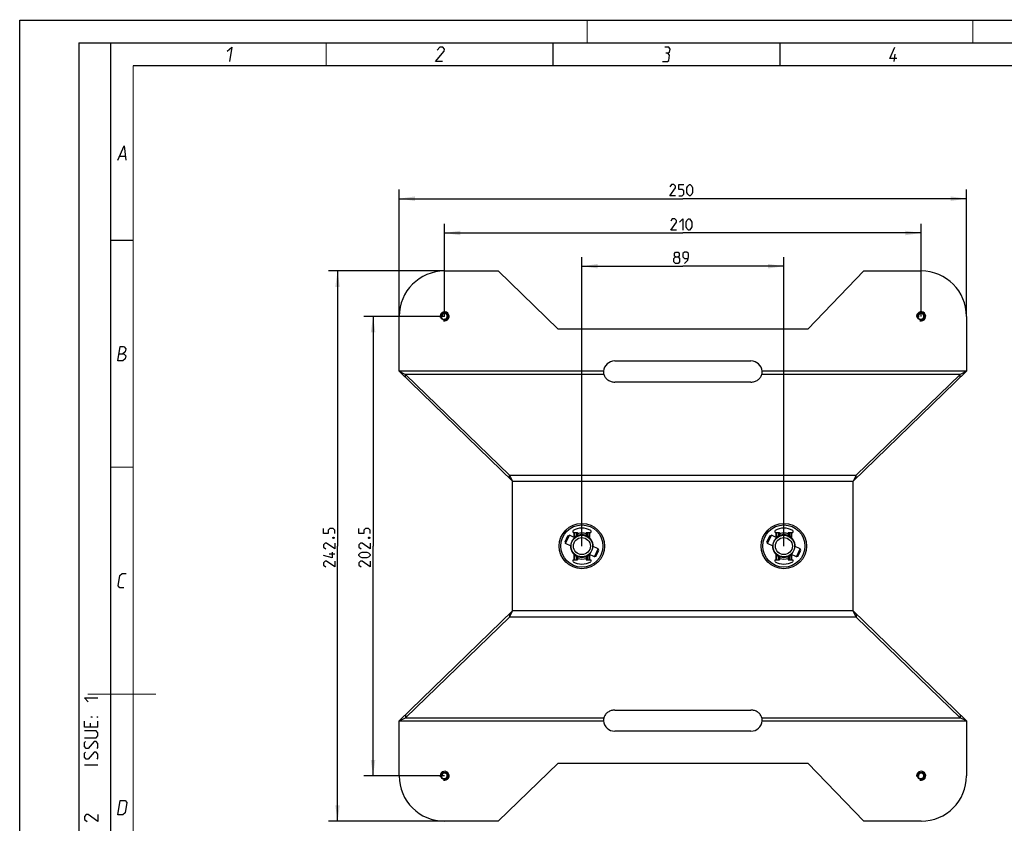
# Model space of a CAD drawing. Header units: millimetres. Extents: x 0 to 420, y 0 to 297.
# Tile 9 of 13: x 0 to 217, y 120 to 297. Entities that reach past the tile are written whole.
import ezdxf

# ---------------------------------------------------------------- set-up
doc = ezdxf.new("R2010")
doc.units = ezdxf.units.MM
doc.header["$LTSCALE"] = 23.1
doc.layers.get('0').update_dxf_attribs({"linetype": 'CONTINUOUS'})
doc.layers.add('02___PRT_ALL_AXES', color=7, linetype='CONTINUOUS')
doc.layers.add('DIM_PILOTEES', color=7, linetype='CONTINUOUS')
doc.styles.get("Standard").update_dxf_attribs({"font": 'txt', "width": 0.7})
doc.dimstyles.new('DIMSTYLE_1', dxfattribs={"dimtxt": 2.5, "dimasz": 3.5, "dimexe": 2, "dimexo": 0, "dimtad": 1, "dimlfac": 2, "dimdsep": 46, "dimtxsty": 'STANDARD', "dimblk": '_FILLED', "dimblk1": '_FILLED', "dimblk2": '_FILLED', "dimcen": 0.09, "dimazin": 2, "dimtp": 0.5, "dimtm": 0.5, "dimtfac": 1, "dimtofl": 0, "dimtmove": 0, "dimatfit": 3, "dimldrblk": '_FILLED', "dimfxl": 1, "dimtolj": 1, "dimarcsym": 0})
doc.dimstyles.new('DIMSTYLE_2', dxfattribs={"dimtxt": 2.5, "dimasz": 3.5, "dimexe": 2, "dimexo": 0, "dimtad": 1, "dimdec": 1, "dimlfac": 2, "dimdsep": 46, "dimtxsty": 'STANDARD', "dimblk": '_FILLED', "dimblk1": '_FILLED', "dimblk2": '_FILLED', "dimcen": 0.09, "dimazin": 2, "dimtp": 0.5, "dimtm": 0.5, "dimtfac": 1, "dimtdec": 1, "dimtofl": 0, "dimtmove": 0, "dimatfit": 3, "dimldrblk": '_FILLED', "dimfxl": 1, "dimtolj": 1, "dimarcsym": 0})
doc.dimstyles.new('DIMSTYLE_4', dxfattribs={"dimtxt": 2.5, "dimasz": 3.5, "dimexe": 2, "dimexo": 0, "dimtad": 1, "dimlfac": 2, "dimdsep": 46, "dimtxsty": 'STANDARD', "dimblk": '_FILLED', "dimblk1": '_FILLED', "dimblk2": '_FILLED', "dimcen": 0.09, "dimazin": 2, "dimtp": 0.3, "dimtm": 0.3, "dimtfac": 1, "dimtofl": 0, "dimtmove": 0, "dimatfit": 3, "dimldrblk": '_FILLED', "dimfxl": 1, "dimtolj": 1, "dimarcsym": 0})

# ---------------------------------------------------------------- blocks, each defined once
blk = doc.blocks.new('_FILLED')
at = {"color": 0, "linetype": 'BYBLOCK'}
blk.add_solid([(0, 0), (-1, 0.143), (-1, -0.143)], dxfattribs=at)
blk = doc.blocks.new('*D0')
at = {"layer": 'DIM_PILOTEES', "color": 2, "linetype": 'CONTINUOUS'}
for p, q in [((83.6, 231.75), (83.6, 259.68)), ((208.6, 231.75), (208.6, 259.68)), ((83.6, 257.68), (146.1, 257.68)), ((208.6, 257.68), (146.1, 257.68))]:
    blk.add_line(p, q, dxfattribs=at)
at = {"layer": 'DIM_PILOTEES', "color": 2, "linetype": 'CONTINUOUS', "xscale": 3.5, "yscale": 3.5, "zscale": 3.5, "rotation": 180}
blk.add_blockref('_FILLED', (83.6, 257.68), dxfattribs=at)
at = {"layer": 'DIM_PILOTEES', "color": 2, "linetype": 'CONTINUOUS', "xscale": 3.5, "yscale": 3.5, "zscale": 3.5}
blk.add_blockref('_FILLED', (208.6, 257.68), dxfattribs=at)
at = {"layer": 'DIM_PILOTEES', "color": 2, "linetype": 'CONTINUOUS', "insert": (146.1, 260.81), "char_height": 2.5, "width": 8.5714, "attachment_point": 2, "line_spacing_factor": 0.9}
blk.add_mtext('{\\ftxt;\\W0.0001;\\H0.0001;\\~}{\\ftxt;\\W2.2857142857;\\H2.5; }{\\ftxt;\\W0.0001;\\H0.0001;\\~}', dxfattribs=at)
blk = doc.blocks.new('*D1')
at = {"layer": 'DIM_PILOTEES', "color": 2, "linetype": 'CONTINUOUS'}
for p, q in [((93.6, 241.75), (68.03, 241.75)), ((70.03, 241.75), (70.03, 181.13)), ((70.03, 120.5), (70.03, 181.13)), ((93.6, 120.5), (68.03, 120.5))]:
    blk.add_line(p, q, dxfattribs=at)
at = {"layer": 'DIM_PILOTEES', "color": 2, "linetype": 'CONTINUOUS', "xscale": 3.5, "yscale": 3.5, "zscale": 3.5}
for p, rotation in [((70.03, 241.75), 90), ((70.03, 120.5), 270)]:
    blk.add_blockref('_FILLED', p, dxfattribs=dict(at, rotation=rotation))
at = {"layer": 'DIM_PILOTEES', "color": 2, "linetype": 'CONTINUOUS', "insert": (66.91, 181.13), "char_height": 2.5, "width": 13.6607, "attachment_point": 2, "rotation": 90, "line_spacing_factor": 0.9}
blk.add_mtext('{\\ftxt;\\W0.0001;\\H0.0001;\\~}{\\ftxt;\\W3.6428571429;\\H2.5; }{\\ftxt;\\W0.0001;\\H0.0001;\\~}', dxfattribs=at)
blk = doc.blocks.new('*D3')
at = {"layer": 'DIM_PILOTEES', "color": 2, "linetype": 'CONTINUOUS'}
for p, q in [((123.85, 181.13), (123.85, 244.8)), ((168.35, 181.13), (168.35, 244.8)), ((123.85, 242.8), (146.1, 242.8)), ((168.35, 242.8), (146.1, 242.8))]:
    blk.add_line(p, q, dxfattribs=at)
at = {"layer": 'DIM_PILOTEES', "color": 2, "linetype": 'CONTINUOUS', "xscale": 3.5, "yscale": 3.5, "zscale": 3.5, "rotation": 180}
blk.add_blockref('_FILLED', (123.85, 242.8), dxfattribs=at)
at = {"layer": 'DIM_PILOTEES', "color": 2, "linetype": 'CONTINUOUS', "xscale": 3.5, "yscale": 3.5, "zscale": 3.5}
blk.add_blockref('_FILLED', (168.35, 242.8), dxfattribs=at)
at = {"layer": 'DIM_PILOTEES', "color": 2, "linetype": 'CONTINUOUS', "insert": (146.1, 245.92), "char_height": 2.5, "width": 5.8929, "attachment_point": 2, "line_spacing_factor": 0.9}
blk.add_mtext('{\\ftxt;\\W0.0001;\\H0.0001;\\~}{\\ftxt;\\W1.5714285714;\\H2.5; }{\\ftxt;\\W0.0001;\\H0.0001;\\~}', dxfattribs=at)
blk = doc.blocks.new('*D4')
at = {"layer": 'DIM_PILOTEES', "color": 2, "linetype": 'CONTINUOUS'}
for p, q in [((93.6, 231.75), (93.6, 252.12)), ((198.6, 231.75), (198.6, 252.12)), ((93.6, 250.12), (146.1, 250.12)), ((198.6, 250.12), (146.1, 250.12))]:
    blk.add_line(p, q, dxfattribs=at)
at = {"layer": 'DIM_PILOTEES', "color": 2, "linetype": 'CONTINUOUS', "xscale": 3.5, "yscale": 3.5, "zscale": 3.5, "rotation": 180}
blk.add_blockref('_FILLED', (93.6, 250.12), dxfattribs=at)
at = {"layer": 'DIM_PILOTEES', "color": 2, "linetype": 'CONTINUOUS', "xscale": 3.5, "yscale": 3.5, "zscale": 3.5}
blk.add_blockref('_FILLED', (198.6, 250.12), dxfattribs=at)
at = {"layer": 'DIM_PILOTEES', "color": 2, "linetype": 'CONTINUOUS', "insert": (146.1, 253.25), "char_height": 2.5, "width": 8.0357, "attachment_point": 2, "line_spacing_factor": 0.9}
blk.add_mtext('{\\ftxt;\\W0.0001;\\H0.0001;\\~}{\\ftxt;\\W2.1428571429;\\H2.5; }{\\ftxt;\\W0.0001;\\H0.0001;\\~}', dxfattribs=at)
blk = doc.blocks.new('*D5')
at = {"layer": 'DIM_PILOTEES', "color": 2, "linetype": 'CONTINUOUS'}
for p, q in [((93.6, 231.75), (75.85, 231.75)), ((77.85, 231.75), (77.85, 181.13)), ((77.85, 130.5), (77.85, 181.13)), ((93.6, 130.5), (75.85, 130.5))]:
    blk.add_line(p, q, dxfattribs=at)
at = {"layer": 'DIM_PILOTEES', "color": 2, "linetype": 'CONTINUOUS', "xscale": 3.5, "yscale": 3.5, "zscale": 3.5}
for p, rotation in [((77.85, 231.75), 90), ((77.85, 130.5), 270)]:
    blk.add_blockref('_FILLED', p, dxfattribs=dict(at, rotation=rotation))
at = {"layer": 'DIM_PILOTEES', "color": 2, "linetype": 'CONTINUOUS', "insert": (74.73, 181.13), "char_height": 2.5, "width": 13.6607, "attachment_point": 2, "rotation": 90, "line_spacing_factor": 0.9}
blk.add_mtext('{\\ftxt;\\W0.0001;\\H0.0001;\\~}{\\ftxt;\\W3.6428571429;\\H2.5; }{\\ftxt;\\W0.0001;\\H0.0001;\\~}', dxfattribs=at)

msp = doc.modelspace()

# ---------------------------------------------------------------- linework, layer by layer
at = {"color": 7, "linetype": 'CONTINUOUS'}
for p, q in [((0, 0), (0, 297)), ((0, 297), (420, 297)), ((25, 286.9999), (410, 286.9999)), ((93.6037, 241.7512), (105.3974, 241.7512)), ((118.6037, 228.9574), (105.3974, 241.7512)), ((173.6037, 228.9574), (185.9977, 241.7512)), ((185.9977, 241.7512), (198.6037, 241.7512)), ((83.6037, 219.6415), (83.6037, 231.7512)), ((208.6037, 231.7512), (208.6037, 219.6415)), ((173.6037, 228.9574), (118.6037, 228.9574)), ((83.6037, 219.6415), (85.0159, 218.9574)), ((128.6139, 219.6415), (83.6037, 219.6415)), ((208.6037, 219.6415), (163.5936, 219.6415)), ((208.6037, 219.6415), (207.1915, 218.9574)), ((85.0159, 218.2734), (85.0159, 218.9574)), ((107.8976, 196.7906), (85.0159, 218.9574)), ((128.7025, 218.9574), (85.0159, 218.9574)), ((207.1915, 218.9574), (163.505, 218.9574)), ((184.3098, 196.7906), (207.1915, 218.9574)), ((207.1915, 218.2734), (207.1915, 218.9574)), ((107.8976, 196.1066), (107.8976, 196.7906)), ((107.8976, 196.7906), (108.6037, 195.4226)), ((107.8976, 196.7906), (184.3098, 196.7906)), ((108.6037, 166.8332), (108.6037, 195.4226)), ((108.6037, 195.4226), (183.6037, 195.4226)), ((184.3098, 196.7906), (183.6037, 195.4226)), ((183.6037, 166.8332), (183.6037, 195.4226)), ((184.3098, 196.1066), (184.3098, 196.7906)), ((121.9037, 184.1279), (121.9037, 184.563)), ((125.8037, 184.563), (125.8037, 184.1279)), ((166.4037, 184.1279), (166.4037, 184.563)), ((170.3037, 184.563), (170.3037, 184.1279)), ((120.1381, 182.033), (120.772, 183.3924)), ((120.259, 181.7007), (121.1043, 183.5133)), ((120.772, 183.3924), (121.1043, 183.5133)), ((122.324, 182.9446), (121.1043, 183.5133)), ((121.9037, 184.1279), (122.9037, 184.1279)), ((122.1173, 184.1279), (122.1173, 183.0409)), ((122.2234, 184.1279), (122.2234, 183.0231)), ((122.6916, 184.1279), (122.6916, 183.3413)), ((122.9037, 184.1279), (122.9037, 183.4403)), ((124.8037, 184.1279), (124.8037, 183.4403)), ((124.8037, 184.1279), (125.8037, 184.1279)), ((125.0159, 184.1279), (125.0159, 183.3413)), ((125.4841, 183.0231), (125.4841, 184.1279)), ((125.5901, 182.9265), (125.5901, 184.1279)), ((164.6381, 182.033), (165.272, 183.3924)), ((164.759, 181.7007), (165.6043, 183.5133)), ((165.272, 183.3924), (165.6043, 183.5133)), ((166.824, 182.9446), (165.6043, 183.5133)), ((166.4037, 184.1279), (167.4037, 184.1279)), ((166.6173, 184.1279), (166.6173, 183.0409)), ((166.7234, 184.1279), (166.7234, 183.0231)), ((167.1916, 184.1279), (167.1916, 183.3413)), ((167.4037, 184.1279), (167.4037, 183.4403)), ((169.3037, 184.1279), (170.3037, 184.1279)), ((169.3037, 184.1279), (169.3037, 183.4403)), ((169.5159, 184.1279), (169.5159, 183.3413)), ((169.9841, 183.0231), (169.9841, 184.1279)), ((170.0901, 182.9265), (170.0901, 184.1279)), ((120.1381, 182.033), (120.259, 181.7007)), ((121.4787, 181.132), (120.259, 181.7007)), ((127.4484, 180.555), (126.2287, 181.1238)), ((126.6032, 178.7424), (127.4484, 180.555)), ((126.9354, 178.8633), (127.5694, 180.2228)), ((127.5694, 180.2228), (127.4484, 180.555)), ((164.6381, 182.033), (164.759, 181.7007)), ((165.9787, 181.132), (164.759, 181.7007)), ((171.9484, 180.555), (170.7287, 181.1238)), ((171.1032, 178.7424), (171.9484, 180.555)), ((171.4354, 178.8633), (172.0694, 180.2228)), ((172.0694, 180.2228), (171.9484, 180.555)), ((121.9037, 177.6928), (121.9037, 178.1279)), ((121.9037, 178.1279), (122.9037, 178.1279)), ((122.1173, 179.3293), (122.1173, 178.1279)), ((122.2234, 179.2326), (122.2234, 178.1279)), ((122.6916, 178.9144), (122.6916, 178.1279)), ((122.9037, 178.8154), (122.9037, 178.1279)), ((124.8037, 178.8154), (124.8037, 178.1279)), ((124.8037, 178.1279), (125.8037, 178.1279)), ((125.0159, 178.9144), (125.0159, 178.1279)), ((126.6032, 178.7424), (125.3835, 179.3112)), ((125.4841, 178.1279), (125.4841, 179.2326)), ((125.5901, 178.1279), (125.5901, 179.2148)), ((125.8037, 178.1279), (125.8037, 177.6928)), ((126.9354, 178.8633), (126.6032, 178.7424)), ((166.4037, 178.1279), (167.4037, 178.1279)), ((166.4037, 177.6928), (166.4037, 178.1279)), ((166.6173, 179.3293), (166.6173, 178.1279)), ((166.7234, 179.2326), (166.7234, 178.1279)), ((167.1916, 178.9144), (167.1916, 178.1279)), ((167.4037, 178.8154), (167.4037, 178.1279)), ((169.3037, 178.8154), (169.3037, 178.1279)), ((169.3037, 178.1279), (170.3037, 178.1279)), ((169.5159, 178.9144), (169.5159, 178.1279)), ((171.1032, 178.7424), (169.8835, 179.3112)), ((169.9841, 178.1279), (169.9841, 179.2326)), ((170.0901, 178.1279), (170.0901, 179.2148)), ((170.3037, 178.1279), (170.3037, 177.6928)), ((171.4354, 178.8633), (171.1032, 178.7424)), ((107.8976, 165.4651), (85.0159, 143.2983)), ((107.8976, 165.4651), (108.6037, 166.8332)), ((107.8976, 166.1491), (107.8976, 165.4651)), ((184.3098, 165.4651), (107.8976, 165.4651)), ((183.6037, 166.8332), (108.6037, 166.8332)), ((184.3098, 165.4651), (183.6037, 166.8332)), ((184.3098, 166.1491), (184.3098, 165.4651)), ((184.3098, 165.4651), (207.1915, 143.2983)), ((83.6037, 142.6143), (85.0159, 143.2983)), ((85.0159, 143.9824), (85.0159, 143.2983)), ((85.0159, 143.2983), (128.7025, 143.2983)), ((163.505, 143.2983), (207.1915, 143.2983)), ((207.1915, 143.9824), (207.1915, 143.2983)), ((208.6037, 142.6143), (207.1915, 143.2983)), ((83.6037, 130.5046), (83.6037, 142.6143)), ((83.6037, 142.6143), (128.6139, 142.6143)), ((163.5936, 142.6143), (208.6037, 142.6143)), ((208.6037, 142.6143), (208.6037, 130.5046)), ((118.6037, 133.2983), (105.3974, 120.5046)), ((118.6037, 133.2983), (173.6037, 133.2983)), ((173.6037, 133.2983), (185.9977, 120.5046)), ((105.3974, 120.5046), (93.6037, 120.5046)), ((198.6037, 120.5046), (185.9977, 120.5046))]:
    msp.add_line(p, q, dxfattribs=at)
at = {"color": 2, "linetype": 'CONTINUOUS'}
for p, q in [((13, 292), (20, 292)), ((13, 292), (13, 5)), ((20, 292), (20, 5)), ((192.6396, 287.925), (192.8968, 289.5)), ((22.0363, 267.075), (23.2363, 267.075)), ((15.5357, 142.1071), (15.5357, 141.25)), ((17.25, 141.25), (17.25, 142.5357)), ((17.25, 132.8214), (14.25, 132.8214))]:
    msp.add_line(p, q, dxfattribs=at)
at = {"color": 3, "linetype": 'CONTINUOUS'}
for p, q in [((108.6037, 195.4226), (83.6037, 219.6415)), ((183.6037, 195.4226), (208.6037, 219.6415)), ((83.6037, 142.6143), (108.6037, 166.8332)), ((208.6037, 142.6143), (183.6037, 166.8332))]:
    msp.add_line(p, q, dxfattribs=at)
at = {"color": 7, "linetype": 'CONTINUOUS', "const_width": 0.25}
for points in [[(125, 297), (125, 292)], [(209.9999, 297), (209.9999, 292)], [(20, 292), (20, 5)], [(415, 292), (20, 292)], [(67.5002, 292), (67.5002, 287)], [(117.5002, 292), (117.5002, 287)], [(167.5002, 292), (167.5002, 287)], [(25, 10), (25, 287)], [(25, 287), (410, 287)], [(20.0002, 248.5), (25.0002, 248.5)], [(20.0002, 198.4999), (25.0002, 198.4999)], [(30, 148.5), (15, 148.5)]]:
    msp.add_lwpolyline(points, dxfattribs=at)
at = {"color": 2, "linetype": 'CONTINUOUS'}
for points in [[(45.7067, 290.175), (46.7537, 291.075), (46.2394, 287.925)], [(93.1646, 287.925), (91.5896, 287.925), (93.5319, 290.175), (93.6054, 290.625), (93.2289, 291.075), (92.5539, 291.075), (91.9937, 290.4)], [(142.7835, 289.725), (143.1952, 289.95), (143.3054, 290.625), (143.0039, 291.075), (142.1039, 291.075)], [(193.2748, 288.6), (191.6998, 288.6), (192.7789, 291.075)], [(141.5896, 287.925), (142.7146, 287.925), (142.9763, 288.15), (143.16, 289.275), (142.7835, 289.725), (142.3335, 289.725)], [(21.5894, 266.175), (23.0037, 269.325), (23.3894, 266.175)], [(21.5894, 221.9249), (22.1037, 225.0749), (22.7787, 225.0749), (22.9914, 224.9999), (23.3802, 224.6249), (23.27, 223.9499), (22.7465, 223.4999)], [(21.8465, 223.4999), (22.9715, 223.4999), (23.3481, 223.0499), (23.2379, 222.3749), (22.7144, 221.9249), (21.5894, 221.9249)], [(22.9394, 171.9249), (22.0394, 171.9249), (21.6629, 172.3749), (22.0302, 174.6249), (22.5537, 175.0749), (23.4537, 175.0749)], [(15.1071, 146.8214), (14.25, 147.6786), (17.25, 147.6786)], [(15.9643, 143.3929), (15.75, 143.3929), (15.75, 143.5357), (15.9643, 143.3929)], [(17.25, 143.3929), (17.0357, 143.3929), (17.0357, 143.5357), (17.25, 143.3929)], [(17.25, 141.25), (14.25, 141.25), (14.25, 142.5357)], [(14.25, 138.8929), (16.8214, 138.8929), (17.25, 139.3214), (17.25, 139.9643), (16.8214, 140.3929), (14.25, 140.3929)], [(17.0357, 136.5357), (17.25, 136.75), (17.25, 137.6071), (16.8214, 138.0357), (16.3929, 138.0357), (15.1071, 136.5357), (14.6786, 136.5357), (14.25, 136.9643), (14.25, 137.8214), (14.4643, 138.0357)], [(17.0357, 134.1786), (17.25, 134.3929), (17.25, 135.25), (16.8214, 135.6786), (16.3929, 135.6786), (15.1071, 134.1786), (14.6786, 134.1786), (14.25, 134.6071), (14.25, 135.4643), (14.4643, 135.6786)], [(21.5894, 121.9249), (22.1037, 125.0749), (23.2287, 125.0749), (23.6052, 124.6249), (23.2379, 122.3749), (22.7144, 121.9249), (21.5894, 121.9249)], [(17.25, 121.9643), (17.25, 120.4643), (15.1071, 121.9643), (14.6786, 121.9643), (14.25, 121.5357), (14.25, 120.8929), (14.8929, 120.4643)]]:
    msp.add_lwpolyline(points, dxfattribs=at)
at = {"color": 7, "linetype": 'CONTINUOUS'}
for centre, radius in [((93.6037, 231.7512), 0.75), ((198.6037, 231.7512), 0.75), ((123.8537, 181.1279), 5), ((123.8537, 181.1279), 4.65), ((168.3537, 181.1279), 5), ((168.3537, 181.1279), 4.65), ((123.8537, 181.1279), 2.375), ((123.8537, 181.1279), 1.875), ((168.3537, 181.1279), 2.375), ((168.3537, 181.1279), 1.875), ((93.6037, 130.5046), 0.75), ((198.6037, 130.5046), 0.75)]:
    msp.add_circle(centre, radius, dxfattribs=at)
for centre, radius, start, end in [((93.6037, 231.7512), 10, 90, 180), ((198.6037, 231.7512), 10, 0, 90), ((130.0408, 219.4718), 1.437, 173.219606, 179.974146), ((162.1667, 219.4718), 1.437, 0.025854, 6.780394), ((123.8537, 181.1279), 3.95, 60.417855, 119.582145), ((168.3537, 181.1279), 3.95, 60.417855, 119.582145), ((123.8537, 181.1279), 2.5, 358.590754, 131.41527), ((123.8537, 181.1279), 2.875, 70.697986, 109.302014), ((168.3537, 181.1279), 2.5, 358.590754, 131.41527), ((168.3537, 181.1279), 2.875, 70.697986, 109.302014), ((123.8537, 181.1279), 2.5, 178.590754, 311.41527), ((168.3537, 181.1279), 2.5, 178.590754, 311.41527), ((123.8537, 181.1279), 2.875, 250.697986, 289.302014), ((168.3537, 181.1279), 2.875, 250.697986, 289.302014), ((123.8537, 181.1279), 3.95, 240.417855, 299.582145), ((168.3537, 181.1279), 3.95, 240.417855, 299.582145), ((130.0408, 142.7839), 1.437, 180.025854, 186.780394), ((162.1667, 142.7839), 1.437, 353.219606, 359.974146), ((93.6037, 130.5046), 10, 180, 270), ((198.6037, 130.5046), 10, 270, 360)]:
    msp.add_arc(centre, radius, start, end, dxfattribs=at)
at = {"color": 2, "linetype": 'CONTINUOUS'}
for centre in [(93.6037, 231.7512), (198.6037, 231.7512), (93.6037, 130.5046), (198.6037, 130.5046)]:
    msp.add_arc(centre, 0.6, 255, 195, dxfattribs=at)
at = {"color": 7, "linetype": 'CONTINUOUS'}
for points, knots in [([(128.6038, 219.4725), (128.6038, 219.4277), (128.6119, 219.2524), (128.6533, 219.0785), (128.7025, 218.9574)], [0, 0, 0, 0, 0.25516776, 1, 1, 1, 1]), ([(163.505, 218.9574), (163.5212, 218.9973), (163.5791, 219.163), (163.6037, 219.3401), (163.6037, 219.4725)], [0, 0, 0, 0, 0.24531294, 1, 1, 1, 1]), ([(128.7025, 143.2983), (128.6863, 143.2585), (128.6284, 143.0927), (128.6038, 142.9157), (128.6038, 142.7833)], [0, 0, 0, 0, 0.24531294, 1, 1, 1, 1]), ([(163.6037, 142.7833), (163.6037, 142.8281), (163.5956, 143.0033), (163.5542, 143.1773), (163.505, 143.2983)], [0, 0, 0, 0, 0.25516776, 1, 1, 1, 1])]:
    msp.add_open_spline(points, degree=3, knots=knots, dxfattribs=at)
at = {"layer": '02___PRT_ALL_AXES', "color": 7, "linetype": 'CONTINUOUS'}
for p, q in [((131.1037, 221.9167), (161.1037, 221.9167)), ((161.1037, 217.2618), (131.1037, 217.2618)), ((131.1037, 144.9939), (161.1037, 144.9939)), ((161.1037, 140.3391), (131.1037, 140.3391))]:
    msp.add_line(p, q, dxfattribs=at)
for centre, radius in [((93.6037, 231.7512), 0.825), ((93.6037, 231.7512), 0.8), ((198.6037, 231.7512), 0.825), ((198.6037, 231.7512), 0.8), ((93.6037, 130.5046), 0.825), ((93.6037, 130.5046), 0.8), ((198.6037, 130.5046), 0.825), ((198.6037, 130.5046), 0.8)]:
    msp.add_circle(centre, radius, dxfattribs=at)
at = {"layer": '02___PRT_ALL_AXES', "color": 2, "linetype": 'CONTINUOUS'}
for centre in [(93.6037, 231.7512), (198.6037, 231.7512), (93.6037, 130.5046), (198.6037, 130.5046)]:
    msp.add_arc(centre, 1, 255, 195, dxfattribs=at)
at = {"layer": '02___PRT_ALL_AXES', "color": 7, "linetype": 'CONTINUOUS'}
for centre, start, end in [((131.1037, 219.4167), 90, 174.841362), ((161.1037, 219.4167), 5.158638, 90), ((131.1037, 142.8391), 185.158638, 270), ((161.1037, 142.8391), 270, 354.841362)]:
    msp.add_arc(centre, 2.5, start, end, dxfattribs=at)
for points, knots in [([(128.7025, 218.9574), (128.7774, 218.7144), (129.0149, 218.2465), (129.5821, 217.696), (130.3024, 217.3426), (130.8368, 217.2618), (131.1037, 217.2618)], [0, 0, 0, 0, 0.24349104, 0.49160014, 0.74436546, 1, 1, 1, 1]), ([(161.1037, 217.2618), (161.3707, 217.2618), (161.9051, 217.3426), (162.6254, 217.696), (163.1926, 218.2465), (163.4301, 218.7144), (163.505, 218.9574)], [0, 0, 0, 0, 0.25563454, 0.50839986, 0.75650896, 1, 1, 1, 1]), ([(131.1037, 144.9939), (130.8368, 144.9939), (130.3024, 144.9131), (129.5821, 144.5597), (129.0149, 144.0092), (128.7774, 143.5413), (128.7025, 143.2983)], [0, 0, 0, 0, 0.25563454, 0.50839986, 0.75650896, 1, 1, 1, 1]), ([(163.505, 143.2983), (163.4301, 143.5413), (163.1926, 144.0092), (162.6254, 144.5597), (161.9051, 144.9131), (161.3707, 144.9939), (161.1037, 144.9939)], [0, 0, 0, 0, 0.24349104, 0.49160014, 0.74436546, 1, 1, 1, 1])]:
    msp.add_open_spline(points, degree=3, knots=knots, dxfattribs=at)
at = {"layer": 'DIM_PILOTEES', "color": 2, "linetype": 'CONTINUOUS'}
msp.add_line((69.4088, 179.3719), (68.1588, 179.3719), dxfattribs=at)
for points in [[(144.4966, 258.309), (143.2466, 258.309), (144.4966, 260.0947), (144.4966, 260.4519), (144.1395, 260.809), (143.6037, 260.809), (143.2466, 260.2733)], [(145.2109, 258.309), (145.9252, 258.309), (146.2823, 258.6662), (146.2823, 259.3804), (145.9252, 259.7376), (145.2109, 259.7376), (145.2109, 260.809), (146.2823, 260.809)], [(146.9966, 259.0233), (146.9966, 260.0947), (147.1752, 260.4519), (147.5323, 260.809), (147.7109, 260.809), (148.068, 260.4519), (148.2466, 260.0947), (148.2466, 259.0233), (148.068, 258.6662), (147.7109, 258.309), (147.5323, 258.309), (147.1752, 258.6662), (146.9966, 259.0233)], [(144.6752, 250.7473), (143.4252, 250.7473), (144.6752, 252.533), (144.6752, 252.8901), (144.318, 253.2473), (143.7823, 253.2473), (143.4252, 252.7116)], [(145.3895, 252.533), (146.1037, 253.2473), (146.1037, 250.7473)], [(146.818, 251.4616), (146.818, 252.533), (146.9966, 252.8901), (147.3537, 253.2473), (147.5323, 253.2473), (147.8894, 252.8901), (148.068, 252.533), (148.068, 251.4616), (147.8894, 251.1044), (147.5323, 250.7473), (147.3537, 250.7473), (146.9966, 251.1044), (146.818, 251.4616)], [(144.4966, 244.8518), (144.2585, 245.0304), (144.2585, 245.5661), (144.4966, 245.9232), (145.0323, 245.9232), (145.2704, 245.5661), (145.2704, 245.0304), (145.0323, 244.8518), (145.3895, 244.4946), (145.3895, 243.7804), (145.0323, 243.4232), (144.4966, 243.4232), (144.1395, 243.7804)], [(146.4609, 243.4232), (147.1752, 244.1375), (147.3537, 244.8518), (147.3537, 245.5661), (146.9966, 245.9232), (146.4609, 245.9232), (146.1037, 245.5661), (146.1037, 244.8518), (146.4609, 244.4946), (147.2347, 244.4946)], [(144.1395, 243.7804), (144.1395, 244.4946), (144.4966, 244.8518), (145.0323, 244.8518)], [(69.4088, 183.8957), (69.4088, 184.61), (69.0516, 184.9672), (68.3374, 184.9672), (67.9802, 184.61), (67.9802, 183.8957), (66.9088, 183.8957), (66.9088, 184.9672)], [(77.2268, 183.8957), (77.2268, 184.61), (76.8697, 184.9672), (76.1554, 184.9672), (75.7983, 184.61), (75.7983, 183.8957), (74.7268, 183.8957), (74.7268, 184.9672)], [(68.9921, 183.0029), (69.1112, 183.0624), (69.1707, 183.0624), (69.2897, 183.0029), (69.2897, 182.8838), (69.1707, 182.8243), (69.1112, 182.8243), (68.9921, 182.8838), (68.9921, 183.0029)], [(76.8102, 183.0029), (76.9292, 183.0624), (76.9887, 183.0624), (77.1078, 183.0029), (77.1078, 182.8838), (76.9887, 182.8243), (76.9292, 182.8243), (76.8102, 182.8838), (76.8102, 183.0029)], [(69.4088, 181.7529), (69.4088, 180.5029), (67.6231, 181.7529), (67.2659, 181.7529), (66.9088, 181.3957), (66.9088, 180.86), (67.4445, 180.5029)], [(77.2268, 181.7529), (77.2268, 180.5029), (75.4411, 181.7529), (75.084, 181.7529), (74.7268, 181.3957), (74.7268, 180.86), (75.2625, 180.5029)], [(68.8731, 179.7886), (68.8731, 178.5386), (66.9088, 179.0743)], [(76.5125, 178.5386), (75.4411, 178.5386), (75.084, 178.7172), (74.7268, 179.0743), (74.7268, 179.2529), (75.084, 179.61), (75.4411, 179.7886), (76.5125, 179.7886), (76.8697, 179.61), (77.2268, 179.2529), (77.2268, 179.0743), (76.8697, 178.7172), (76.5125, 178.5386)], [(69.4088, 177.8243), (69.4088, 176.5743), (67.6231, 177.8243), (67.2659, 177.8243), (66.9088, 177.4672), (66.9088, 176.9315), (67.4445, 176.5743)], [(77.2268, 177.8243), (77.2268, 176.5743), (75.4411, 177.8243), (75.084, 177.8243), (74.7268, 177.4672), (74.7268, 176.9315), (75.2625, 176.5743)]]:
    msp.add_lwpolyline(points, dxfattribs=at)

# ---------------------------------------------------------------- dimensions: what is measured, and where the dimension line sits
for base, p1, p2, text, dimstyle, picture, middle in [((208.6037, 257.684), (83.6037, 231.7512), (208.6037, 231.7512), '{\\ftxt;\\W0.0001;\\H0.0001;\\~}{\\ftxt;\\W2.2857142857;\\H2.5; }{\\ftxt;\\W0.0001;\\H0.0001;\\~}', 'DIMSTYLE_1', '*D0', (145.7466, 257.684)), ((198.6037, 250.1223), (93.6037, 231.7512), (198.6037, 231.7512), '{\\ftxt;\\W0.0001;\\H0.0001;\\~}{\\ftxt;\\W2.1428571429;\\H2.5; }{\\ftxt;\\W0.0001;\\H0.0001;\\~}', 'DIMSTYLE_1', '*D4', (145.7466, 250.1223)), ((168.3537, 242.7982), (123.8537, 181.1279), (168.3537, 181.1279), '{\\ftxt;\\W0.0001;\\H0.0001;\\~}{\\ftxt;\\W1.5714285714;\\H2.5; }{\\ftxt;\\W0.0001;\\H0.0001;\\~}', 'DIMSTYLE_4', '*D3', (145.7466, 242.7982))]:
    dim = msp.add_linear_dim(base=base, p1=p1, p2=p2, text=text, dimstyle=dimstyle, dxfattribs=at)
    dim.commit()
    dim.dimension.update_dxf_attribs({"geometry": picture, "text_midpoint": middle, "dimtype": 160})
for base, p1, p2, picture, middle in [((70.0338, 120.5046), (93.6037, 241.7512), (93.6037, 120.5046), '*D1', (70.0338, 180.7707)), ((77.8518, 130.5046), (93.6037, 231.7512), (93.6037, 130.5046), '*D5', (77.8518, 180.7707))]:
    dim = msp.add_linear_dim(base=base, p1=p1, p2=p2, angle=270, text='{\\ftxt;\\W0.0001;\\H0.0001;\\~}{\\ftxt;\\W3.6428571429;\\H2.5; }{\\ftxt;\\W0.0001;\\H0.0001;\\~}', dimstyle='DIMSTYLE_2', dxfattribs=at)
    dim.commit()
    dim.dimension.update_dxf_attribs({"geometry": picture, "text_midpoint": middle, "dimtype": 160})

doc.saveas('drawing.dxf')
